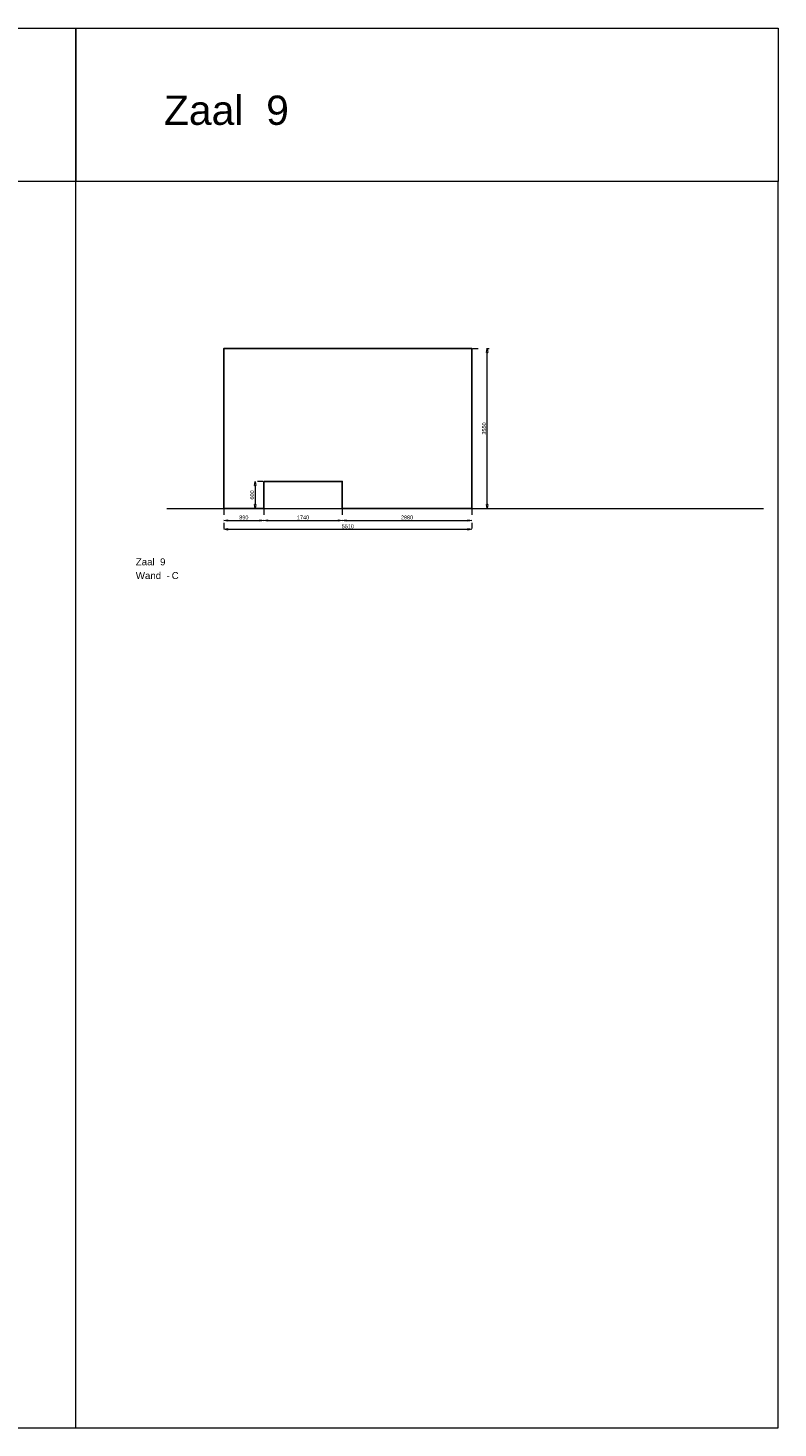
# Model space of a CAD drawing. Header units: millimetres. Extents: x 0 to 331873, y -101826 to 236919.
# Tile 57 of 57: x 315213 to 331873, y 148186 to 179271. Entities that reach past the tile are written whole.
import ezdxf

# ---------------------------------------------------------------- set-up
doc = ezdxf.new("R2010")
doc.units = ezdxf.units.MM
doc.header["$LTSCALE"] = 10
doc.linetypes.add('ACAD_ISO03W100', pattern=[30, 12, -18])
for name, color, linetype, lineweight in [('25-Staal-B', 150, 'Continuous', 25), ('^ 0-Staal-txt', 7, 'Continuous', 0), ('Layer1', 252, 'Continuous', 0)]:
    doc.layers.add(name, color=color, linetype=linetype, lineweight=lineweight)
doc.layers.add('DIM-DIM', color=7, linetype='Continuous')
doc.styles.add('Arial', font='arial.ttf')
doc.dimstyles.new('dim-11', dxfattribs={"dimscale": 35, "dimtxt": 2.5, "dimasz": 2.5, "dimexe": 1.25, "dimexo": 0.625, "dimtad": 1, "dimdec": 0, "dimtxsty": 'Arial', "dimblk": 'CLOSEDBLANK', "dimcen": 3, "dimclrd": 252, "dimclre": 252, "dimclrt": 7, "dimadec": 0, "dimazin": 0, "dimtfac": 1, "dimtdec": 0, "dimtmove": 0, "dimatfit": 3, "dimldrblk": 'CLOSEDBLANK', "dimfxl": 1, "dimlwd": 0, "dimlwe": 0, "dimarcsym": 0})

# ---------------------------------------------------------------- blocks, each defined once
blk = doc.blocks.new('_ClosedBlank')
at = {"color": 0, "linetype": 'ByBlock', "lineweight": -2}
for p, q in [((-1, 0.17), (0, 0)), ((-1, 0.17), (-1, -0.17)), ((0, 0), (-1, -0.17))]:
    blk.add_line(p, q, dxfattribs=at)
blk = doc.blocks.new('*D1120')
at = {"layer": 'Defpoints', "color": 0, "transparency": 16777216}
for p in [(288252, -42849), (289142, -42849), (289142, -43116)]:
    blk.add_point(p, dxfattribs=at)
at = {"layer": 'DIM-DIM', "color": 252, "linetype": 'ACAD_ISO03W100', "lineweight": 0, "transparency": 16777216}
for p, q in [((288252, -42871), (288252, -43159)), ((289142, -42871), (289142, -43159))]:
    blk.add_line(p, q, dxfattribs=at)
at = {"layer": 'DIM-DIM', "color": 252, "lineweight": 0, "transparency": 16777216}
blk.add_line((288339, -43116), (289054, -43116), dxfattribs=at)
at = {"layer": 'DIM-DIM', "color": 252, "lineweight": 0, "transparency": 16777216, "xscale": 87.5, "yscale": 87.5, "zscale": 87.5, "rotation": 180}
blk.add_blockref('_ClosedBlank', (288252, -43116), dxfattribs=at)
at = {"layer": 'DIM-DIM', "color": 252, "lineweight": 0, "transparency": 16777216, "xscale": 87.5, "yscale": 87.5, "zscale": 87.5}
blk.add_blockref('_ClosedBlank', (289142, -43116), dxfattribs=at)
at = {"layer": 'DIM-DIM', "color": 7, "transparency": 16777216, "insert": (288697, -43049), "char_height": 87.5, "attachment_point": 5, "style": 'Arial'}
blk.add_mtext('890', dxfattribs=at)
blk = doc.blocks.new('*D1121')
at = {"layer": 'Defpoints', "color": 0, "transparency": 16777216}
for p in [(288252, -42849), (293762, -42849), (293762, -43312)]:
    blk.add_point(p, dxfattribs=at)
at = {"layer": 'DIM-DIM', "color": 252, "linetype": 'ACAD_ISO03W100', "lineweight": 0, "transparency": 16777216}
for p, q in [((288252, -42871), (288252, -43356)), ((293762, -42871), (293762, -43356))]:
    blk.add_line(p, q, dxfattribs=at)
at = {"layer": 'DIM-DIM', "color": 252, "lineweight": 0, "transparency": 16777216}
blk.add_line((288339, -43312), (293674, -43312), dxfattribs=at)
at = {"layer": 'DIM-DIM', "color": 252, "lineweight": 0, "transparency": 16777216, "xscale": 87.5, "yscale": 87.5, "zscale": 87.5, "rotation": 180}
blk.add_blockref('_ClosedBlank', (288252, -43312), dxfattribs=at)
at = {"layer": 'DIM-DIM', "color": 252, "lineweight": 0, "transparency": 16777216, "xscale": 87.5, "yscale": 87.5, "zscale": 87.5}
blk.add_blockref('_ClosedBlank', (293762, -43312), dxfattribs=at)
at = {"layer": 'DIM-DIM', "color": 7, "transparency": 16777216, "insert": (291007, -43246), "char_height": 87.5, "attachment_point": 5, "style": 'Arial'}
blk.add_mtext('5510', dxfattribs=at)
blk = doc.blocks.new('*D1122')
at = {"layer": 'Defpoints', "color": 0, "transparency": 16777216}
for p in [(289142, -42849), (290882, -42849), (290882, -43116)]:
    blk.add_point(p, dxfattribs=at)
at = {"layer": 'DIM-DIM', "color": 252, "linetype": 'ACAD_ISO03W100', "lineweight": 0, "transparency": 16777216}
for p, q in [((289142, -42871), (289142, -43159)), ((290882, -42871), (290882, -43159))]:
    blk.add_line(p, q, dxfattribs=at)
at = {"layer": 'DIM-DIM', "color": 252, "lineweight": 0, "transparency": 16777216}
blk.add_line((289229, -43116), (290794, -43116), dxfattribs=at)
at = {"layer": 'DIM-DIM', "color": 252, "lineweight": 0, "transparency": 16777216, "xscale": 87.5, "yscale": 87.5, "zscale": 87.5, "rotation": 180}
blk.add_blockref('_ClosedBlank', (289142, -43116), dxfattribs=at)
at = {"layer": 'DIM-DIM', "color": 252, "lineweight": 0, "transparency": 16777216, "xscale": 87.5, "yscale": 87.5, "zscale": 87.5}
blk.add_blockref('_ClosedBlank', (290882, -43116), dxfattribs=at)
at = {"layer": 'DIM-DIM', "color": 7, "transparency": 16777216, "insert": (290012, -43049), "char_height": 87.5, "attachment_point": 5, "style": 'Arial'}
blk.add_mtext('1740', dxfattribs=at)
blk = doc.blocks.new('*D1123')
at = {"layer": 'Defpoints', "color": 0, "transparency": 16777216}
for p in [(290882, -42849), (293762, -42849), (293762, -43116)]:
    blk.add_point(p, dxfattribs=at)
at = {"layer": 'DIM-DIM', "color": 252, "linetype": 'ACAD_ISO03W100', "lineweight": 0, "transparency": 16777216}
for p, q in [((290882, -42871), (290882, -43159)), ((293762, -42871), (293762, -43159))]:
    blk.add_line(p, q, dxfattribs=at)
at = {"layer": 'DIM-DIM', "color": 252, "lineweight": 0, "transparency": 16777216}
blk.add_line((290969, -43116), (293674, -43116), dxfattribs=at)
at = {"layer": 'DIM-DIM', "color": 252, "lineweight": 0, "transparency": 16777216, "xscale": 87.5, "yscale": 87.5, "zscale": 87.5, "rotation": 180}
blk.add_blockref('_ClosedBlank', (290882, -43116), dxfattribs=at)
at = {"layer": 'DIM-DIM', "color": 252, "lineweight": 0, "transparency": 16777216, "xscale": 87.5, "yscale": 87.5, "zscale": 87.5}
blk.add_blockref('_ClosedBlank', (293762, -43116), dxfattribs=at)
at = {"layer": 'DIM-DIM', "color": 7, "transparency": 16777216, "insert": (292322, -43049), "char_height": 87.5, "attachment_point": 5, "style": 'Arial'}
blk.add_mtext('2880', dxfattribs=at)
blk = doc.blocks.new('*D1254')
at = {"layer": 'Defpoints', "color": 0, "transparency": 16777216}
for p in [(293762, -39299), (294100, -39299), (293762, -42849)]:
    blk.add_point(p, dxfattribs=at)
at = {"layer": 'DIM-DIM', "color": 252, "linetype": 'ACAD_ISO03W100', "lineweight": 0, "transparency": 16777216}
for p, q in [((293784, -39299), (294144, -39299)), ((293784, -42849), (294144, -42849))]:
    blk.add_line(p, q, dxfattribs=at)
at = {"layer": 'DIM-DIM', "color": 252, "lineweight": 0, "transparency": 16777216}
blk.add_line((294100, -42762), (294100, -39387), dxfattribs=at)
at = {"layer": 'DIM-DIM', "color": 252, "lineweight": 0, "transparency": 16777216, "xscale": 87.5, "yscale": 87.5, "zscale": 87.5}
for p, rotation in [((294100, -39299), 90), ((294100, -42849), 270)]:
    blk.add_blockref('_ClosedBlank', p, dxfattribs=dict(at, rotation=rotation))
at = {"layer": 'DIM-DIM', "color": 7, "transparency": 16777216, "insert": (294034, -41074), "char_height": 87.5, "attachment_point": 5, "rotation": 90, "style": 'Arial'}
blk.add_mtext('3550', dxfattribs=at)
blk = doc.blocks.new('*D1255')
at = {"layer": 'Defpoints', "color": 0, "transparency": 16777216}
for p in [(289142, -42249), (288948, -42849), (289142, -42849)]:
    blk.add_point(p, dxfattribs=at)
at = {"layer": 'DIM-DIM', "color": 252, "linetype": 'ACAD_ISO03W100', "lineweight": 0, "transparency": 16777216}
for p, q in [((289120, -42249), (288904, -42249)), ((289120, -42849), (288904, -42849))]:
    blk.add_line(p, q, dxfattribs=at)
at = {"layer": 'DIM-DIM', "color": 252, "lineweight": 0, "transparency": 16777216}
blk.add_line((288948, -42337), (288948, -42762), dxfattribs=at)
at = {"layer": 'DIM-DIM', "color": 252, "lineweight": 0, "transparency": 16777216, "xscale": 87.5, "yscale": 87.5, "zscale": 87.5}
for p, rotation in [((288948, -42249), 90), ((288948, -42849), 270)]:
    blk.add_blockref('_ClosedBlank', p, dxfattribs=dict(at, rotation=rotation))
at = {"layer": 'DIM-DIM', "color": 7, "transparency": 16777216, "insert": (288881, -42549), "char_height": 87.5, "attachment_point": 5, "rotation": 90, "style": 'Arial'}
blk.add_mtext('600', dxfattribs=at)
blk = doc.blocks.new('9c')
at = {"layer": '25-Staal-B'}
blk.add_lwpolyline([(288251.9, -42849.1), (289141.9, -42849.1), (289141.9, -42249.1), (290881.9, -42249.1), (290881.9, -42849.1), (293761.9, -42849.1), (293761.9, -39299.1), (288251.9, -39299.1)], close=True, dxfattribs=at)
at = {"layer": '^ 0-Staal-txt', "lineweight": 0, "style": 'Arial'}
for s, height, p in [('Zaal  9', 154.21, (286297, -44111.1)), ('Wand  - ', 154.21, (286297, -44415.9)), ('C', 154.2, (287094.1, -44415.9))]:
    blk.add_text(s, height=height, dxfattribs=at).set_placement(p)
at = {"layer": 'DIM-DIM'}
for base, p1, p2, picture, middle in [((294100.1, -39299.1), (293761.9, -42849.1), (293761.9, -39299.1), '*D1254', (294033.5, -41074.1)), ((288948, -42849.1), (289141.9, -42249.1), (289141.9, -42849.1), '*D1255', (288881.5, -42549.1))]:
    dim = blk.add_linear_dim(base=base, p1=p1, p2=p2, angle=90, dimstyle='dim-11', dxfattribs=at)
    dim.commit()
    dim.dimension.update_dxf_attribs({"geometry": picture, "text_midpoint": middle})
for base, p1, p2, picture, middle in [((289141.9, -43115.6), (288251.9, -42849.1), (289141.9, -42849.1), '*D1120', (288696.9, -43049.1)), ((293761.9, -43312.4), (288251.9, -42849.1), (293761.9, -42849.1), '*D1121', (291006.9, -43245.9)), ((290881.9, -43115.6), (289141.9, -42849.1), (290881.9, -42849.1), '*D1122', (290011.9, -43049.1)), ((293761.9, -43115.6), (290881.9, -42849.1), (293761.9, -42849.1), '*D1123', (292321.9, -43049.1))]:
    dim = blk.add_linear_dim(base=base, p1=p1, p2=p2, dimstyle='dim-11', dxfattribs=at)
    dim.commit()
    dim.dimension.update_dxf_attribs({"geometry": picture, "text_midpoint": middle})

msp = doc.modelspace()

# ---------------------------------------------------------------- linework, layer by layer
at = {"layer": '^ 0-Staal-txt', "lineweight": 0}
msp.add_lwpolyline([(318297.17, 168602.63), (331547.55, 168602.63)], dxfattribs=at)
at = {"layer": 'Layer1'}
for points in [[(316272.23, 175859.59), (299219.97, 175859.59), (299219.97, 179270.94), (316272.23, 179270.94)], [(331872.66, 175859.59), (316272.23, 175859.59), (316272.23, 179270.94), (331872.66, 179270.94)]]:
    msp.add_lwpolyline(points, close=True, dxfattribs=at)
for points in [[(316272.23, 148186.28), (316272.23, 175859.59)], [(331872.66, 148186.28), (331872.66, 175859.59)], [(122396.35, 148186.28), (331872.66, 148186.28)]]:
    msp.add_lwpolyline(points, dxfattribs=at)

# ---------------------------------------------------------------- block references
at = {"layer": 'DIM-DIM'}
msp.add_blockref('9c', (31310.75, 211451.72), dxfattribs=at)

# ---------------------------------------------------------------- texts
at = {"layer": '^ 0-Staal-txt', "lineweight": 0, "style": 'Arial'}
msp.add_text('Zaal  9', height=650, dxfattribs=at).set_placement((318232.71, 177120.33))

doc.saveas('drawing.dxf')
